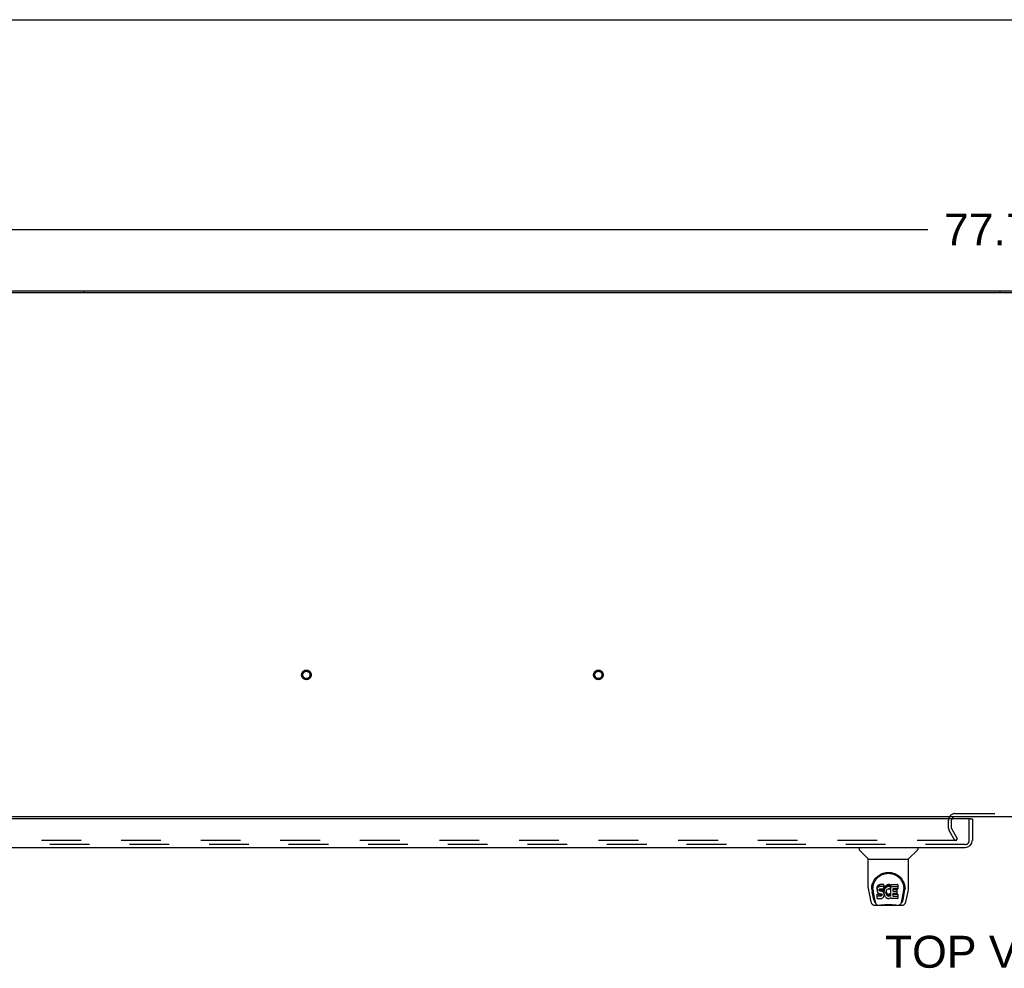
# Model space of a CAD drawing. Header units: inches. Extents: x 0 to 248, y 0 to 160.
# Tile 64 of 69: x 46 to 80, y 128 to 160. Entities that reach past the tile are written whole.
import ezdxf

# ---------------------------------------------------------------- set-up
doc = ezdxf.new("R2010")
doc.units = ezdxf.units.IN
doc.header["$LTSCALE"] = 13.627625
doc.header["$MEASUREMENT"] = 0
doc.linetypes.add('HIDDEN', pattern=[0.2, 0.1, -0.1])
doc.layers.get('0').update_dxf_attribs({"linetype": 'CONTINUOUS'})
for name, color, linetype in [('DEFAULT_2', 8, 'HIDDEN'), ('DIMENSIONS', 7, 'CONTINUOUS'), ('LEFTHAND_DOOR_ASSEMBLY', 7, 'CONTINUOUS')]:
    doc.layers.add(name, color=color, linetype=linetype)
doc.styles.get("Standard").update_dxf_attribs({"font": 'arial.ttf'})
doc.dimstyles.new('DIMSTYLE_1', dxfattribs={"dimtxt": 1.093125, "dimasz": 1.4575, "dimexe": 0.09, "dimexo": 0.07, "dimgap": 0.0375, "dimtad": 0, "dimtih": 1, "dimtoh": 1, "dimzin": 4, "dimdsep": 46, "dimtxsty": 'Standard', "dimblk": '_FILLED', "dimblk1": '_FILLED', "dimblk2": '_FILLED', "dimcen": 0.09, "dimadec": 3, "dimazin": 1, "dimtfac": 1, "dimtdec": 3, "dimtofl": 0, "dimtmove": 0, "dimatfit": 3, "dimldrblk": '_FILLED', "dimfxl": 0, "dimtolj": 1, "dimtzin": 4, "dimarcsym": 0})

# ---------------------------------------------------------------- blocks, each defined once
blk = doc.blocks.new('_FILLED')
at = {"color": 0, "linetype": 'ByBlock'}
blk.add_solid([(0, 0), (-1, 0.2), (-1, -0.2)], dxfattribs=at)
blk = doc.blocks.new('*D1')
at = {"layer": 'DIMENSIONS', "color": 2, "linetype": 'Continuous'}
for p, q in [((40.855, 151.814), (40.855, 154.456)), ((118.605, 151.814), (118.605, 154.456)), ((40.855, 153.144), (77.274, 153.144)), ((118.605, 153.144), (82.187, 153.144))]:
    blk.add_line(p, q, dxfattribs=at)
at = {"layer": 'DIMENSIONS', "color": 2, "linetype": 'Continuous', "xscale": 1.4575, "yscale": 1.4575, "zscale": 1.4575, "rotation": 180}
blk.add_blockref('_FILLED', (40.855, 153.144), dxfattribs=at)
at = {"layer": 'DIMENSIONS', "color": 2, "linetype": 'Continuous', "xscale": 1.4575, "yscale": 1.4575, "zscale": 1.4575}
blk.add_blockref('_FILLED', (118.605, 153.144), dxfattribs=at)
at = {"layer": 'DIMENSIONS', "color": 2, "linetype": 'Continuous', "insert": (79.73, 153.69), "char_height": 1.0931, "width": 3.81984, "attachment_point": 2, "line_spacing_factor": 0.9}
blk.add_mtext('77.75', dxfattribs=at)

msp = doc.modelspace()

# ---------------------------------------------------------------- linework, layer by layer
at = {"color": 7, "linetype": 'Continuous'}
for p, q in [((0, 160.325), (247.775, 160.325)), ((48.355, 151.04), (48.355, 150.988)), ((48.355, 151.04), (111.105, 151.04)), ((79.73, 151.04), (79.73, 150.988))]:
    msp.add_line(p, q, dxfattribs=at)
at = {"color": 3, "linetype": 'Continuous'}
for p, q in [((40.967, 150.988), (118.493, 150.988)), ((41.102, 151.04), (48.355, 151.04)), ((118.553, 133.04), (40.907, 133.04))]:
    msp.add_line(p, q, dxfattribs=at)
msp.add_arc((78.199, 132.925), 0.115, 115.2249, 161.7477, dxfattribs=at)
at = {"layer": 'DEFAULT_2', "color": 8, "linetype": 'HIDDEN'}
for p, q in [((77.98, 132.636), (77.98, 132.925)), ((78.084, 132.636), (78.084, 132.925)), ((78.199, 133.144), (81.261, 133.144)), ((78.195, 132.228), (77.998, 132.567)), ((78.285, 132.28), (78.089, 132.619)), ((78.261, 132.228), (43.812, 132.228)), ((78.195, 132.228), (78.285, 132.28))]:
    msp.add_line(p, q, dxfattribs=at)
for centre, radius in [((55.987, 137.894), 0.164), ((55.987, 137.894), 0.124), ((65.987, 137.894), 0.164), ((65.987, 137.894), 0.124)]:
    msp.add_circle(centre, radius, dxfattribs=at)
for centre, radius, start, end in [((78.199, 132.925), 0.219, 90, 180), ((78.199, 132.925), 0.115, 161.7477, 180), ((78.199, 132.925), 0.115, 90, 115.2249), ((78.117, 132.636), 0.137, 180, 210), ((78.117, 132.636), 0.033, 180, 210)]:
    msp.add_arc(centre, radius, start, end, dxfattribs=at)
at = {"layer": 'LEFTHAND_DOOR_ASSEMBLY', "color": 3, "linetype": 'Continuous'}
for p, q in [((78.731, 132.961), (42.897, 132.961)), ((78.793, 132.961), (78.793, 132.229)), ((42.852, 131.982), (78.546, 131.982))]:
    msp.add_line(p, q, dxfattribs=at)
at = {"layer": 'LEFTHAND_DOOR_ASSEMBLY', "color": 8, "linetype": 'HIDDEN'}
for p, q in [((78.689, 132.229), (78.689, 132.961)), ((78.546, 132.086), (42.852, 132.086))]:
    msp.add_line(p, q, dxfattribs=at)
at = {"layer": 'LEFTHAND_DOOR_ASSEMBLY', "color": 7, "linetype": 'Continuous'}
for p, q in [((78.731, 132.961), (78.793, 132.961)), ((74.914, 131.982), (74.914, 131.92)), ((75.223, 131.594), (74.925, 131.892)), ((76.612, 131.594), (76.91, 131.892)), ((76.922, 131.982), (76.922, 131.92)), ((75.229, 131.589), (76.607, 131.589)), ((75.229, 130.617), (75.229, 131.589)), ((76.607, 130.617), (76.607, 131.589)), ((75.347, 130.562), (75.347, 130.562)), ((75.354, 130.648), (75.353, 130.585)), ((75.391, 130.575), (75.391, 130.551)), ((75.533, 130.62), (75.531, 130.596)), ((75.531, 130.53), (75.531, 130.596)), ((75.533, 130.553), (75.531, 130.53)), ((75.531, 130.53), (75.532, 130.506)), ((75.532, 130.506), (75.536, 130.482)), ((75.538, 130.644), (75.533, 130.62)), ((75.533, 130.553), (75.533, 130.62)), ((75.538, 130.577), (75.533, 130.553)), ((75.548, 130.666), (75.538, 130.644)), ((75.538, 130.577), (75.538, 130.644)), ((75.548, 130.599), (75.538, 130.577)), ((75.561, 130.686), (75.548, 130.666)), ((75.548, 130.599), (75.548, 130.666)), ((75.561, 130.619), (75.548, 130.599)), ((75.57, 130.694), (75.561, 130.686)), ((75.561, 130.619), (75.561, 130.686)), ((75.57, 130.627), (75.561, 130.619)), ((75.579, 130.7), (75.57, 130.694)), ((75.57, 130.627), (75.57, 130.694)), ((75.579, 130.633), (75.57, 130.627)), ((75.601, 130.71), (75.579, 130.7)), ((75.579, 130.633), (75.579, 130.7)), ((75.601, 130.643), (75.579, 130.633)), ((75.625, 130.717), (75.601, 130.71)), ((75.601, 130.643), (75.601, 130.71)), ((75.625, 130.65), (75.601, 130.643)), ((75.603, 130.533), (75.605, 130.548)), ((75.603, 130.51), (75.603, 130.533)), ((75.603, 130.518), (75.603, 130.533)), ((75.603, 130.51), (75.603, 130.518)), ((75.606, 130.503), (75.603, 130.51)), ((75.605, 130.548), (75.608, 130.555)), ((75.606, 130.503), (75.606, 130.548)), ((75.61, 130.497), (75.606, 130.503)), ((75.608, 130.555), (75.614, 130.56)), ((75.61, 130.497), (75.61, 130.556)), ((75.616, 130.493), (75.61, 130.497)), ((75.614, 130.56), (75.628, 130.564)), ((75.631, 130.556), (75.616, 130.56)), ((75.616, 130.56), (75.616, 130.56)), ((75.616, 130.493), (75.616, 130.56)), ((75.631, 130.489), (75.616, 130.493)), ((75.764, 130.717), (75.625, 130.717)), ((75.625, 130.65), (75.625, 130.717)), ((75.764, 130.65), (75.625, 130.65)), ((75.628, 130.564), (75.643, 130.565)), ((75.655, 130.556), (75.631, 130.556)), ((75.631, 130.489), (75.631, 130.556)), ((75.655, 130.49), (75.631, 130.489)), ((75.643, 130.565), (75.756, 130.565)), ((75.679, 130.555), (75.655, 130.556)), ((75.655, 130.49), (75.655, 130.556)), ((75.679, 130.488), (75.655, 130.49)), ((75.702, 130.55), (75.679, 130.555)), ((75.679, 130.488), (75.679, 130.555)), ((75.702, 130.483), (75.679, 130.488)), ((75.713, 130.545), (75.702, 130.55)), ((75.702, 130.483), (75.702, 130.55)), ((75.723, 130.538), (75.713, 130.545)), ((75.713, 130.478), (75.713, 130.545)), ((75.74, 130.522), (75.723, 130.538)), ((75.723, 130.472), (75.723, 130.538)), ((75.753, 130.502), (75.74, 130.522)), ((75.74, 130.455), (75.74, 130.522)), ((75.763, 130.479), (75.753, 130.502)), ((75.753, 130.435), (75.753, 130.502)), ((75.756, 130.565), (75.762, 130.566)), ((75.762, 130.566), (75.764, 130.571)), ((75.766, 130.674), (75.764, 130.717)), ((75.764, 130.65), (75.764, 130.717)), ((75.766, 130.608), (75.764, 130.65)), ((75.764, 130.571), (75.765, 130.584)), ((75.768, 130.553), (75.764, 130.509)), ((75.764, 130.442), (75.764, 130.509)), ((75.765, 130.584), (75.766, 130.608)), ((75.766, 130.608), (75.766, 130.674)), ((75.772, 130.575), (75.768, 130.553)), ((75.768, 130.486), (75.768, 130.553)), ((75.772, 130.508), (75.768, 130.486)), ((75.778, 130.597), (75.772, 130.575)), ((75.772, 130.508), (75.772, 130.575)), ((75.778, 130.53), (75.772, 130.508)), ((75.787, 130.617), (75.778, 130.597)), ((75.778, 130.53), (75.778, 130.597)), ((75.787, 130.55), (75.778, 130.53)), ((75.798, 130.637), (75.787, 130.617)), ((75.787, 130.55), (75.787, 130.617)), ((75.798, 130.57), (75.787, 130.55)), ((75.811, 130.655), (75.798, 130.637)), ((75.798, 130.57), (75.798, 130.637)), ((75.811, 130.588), (75.798, 130.57)), ((75.825, 130.672), (75.811, 130.655)), ((75.811, 130.588), (75.811, 130.655)), ((75.825, 130.605), (75.811, 130.588)), ((75.842, 130.687), (75.825, 130.672)), ((75.825, 130.605), (75.825, 130.672)), ((75.842, 130.62), (75.825, 130.605)), ((75.841, 130.497), (75.837, 130.485)), ((75.847, 130.509), (75.841, 130.497)), ((75.86, 130.7), (75.842, 130.687)), ((75.842, 130.62), (75.842, 130.687)), ((75.86, 130.633), (75.842, 130.62)), ((75.861, 130.532), (75.847, 130.509)), ((75.88, 130.709), (75.86, 130.7)), ((75.86, 130.633), (75.86, 130.7)), ((75.88, 130.642), (75.86, 130.633)), ((75.869, 130.543), (75.861, 130.532)), ((75.88, 130.55), (75.869, 130.543)), ((75.902, 130.714), (75.88, 130.709)), ((75.88, 130.642), (75.88, 130.709)), ((75.902, 130.647), (75.88, 130.642)), ((75.905, 130.561), (75.88, 130.55)), ((75.924, 130.716), (75.902, 130.714)), ((75.902, 130.647), (75.902, 130.714)), ((75.924, 130.649), (75.902, 130.647)), ((75.917, 130.564), (75.905, 130.561)), ((75.931, 130.564), (75.917, 130.564)), ((75.924, 130.716), (75.947, 130.715)), ((75.924, 130.649), (75.924, 130.716)), ((75.947, 130.649), (75.924, 130.649)), ((75.944, 130.561), (75.931, 130.564)), ((75.956, 130.556), (75.944, 130.561)), ((75.958, 130.714), (75.947, 130.715)), ((75.947, 130.649), (75.947, 130.715)), ((75.958, 130.647), (75.947, 130.649)), ((75.968, 130.71), (75.958, 130.714)), ((75.958, 130.647), (75.958, 130.714)), ((75.968, 130.644), (75.958, 130.647)), ((75.989, 130.626), (75.962, 130.558)), ((75.987, 130.698), (75.968, 130.71)), ((75.968, 130.644), (75.968, 130.71)), ((75.987, 130.631), (75.968, 130.644)), ((75.987, 130.698), (75.987, 130.631)), ((75.989, 130.695), (75.989, 130.631)), ((75.997, 130.715), (76.234, 130.715)), ((75.997, 130.323), (75.997, 130.715)), ((75.997, 130.648), (76.234, 130.648)), ((76.067, 130.561), (76.067, 130.493)), ((76.234, 130.565), (76.072, 130.565)), ((76.072, 130.555), (76.203, 130.555)), ((76.072, 130.489), (76.203, 130.489)), ((76.208, 130.551), (76.208, 130.411)), ((76.239, 130.711), (76.239, 130.57)), ((76.481, 130.648), (76.482, 130.585)), ((76.488, 130.562), (76.488, 130.562)), ((75.244, 130.474), (75.309, 130.168)), ((75.416, 130.196), (75.363, 130.466)), ((75.4, 130.454), (75.457, 130.161)), ((75.534, 130.244), (75.534, 130.386)), ((75.536, 130.482), (75.545, 130.46)), ((75.598, 130.324), (75.538, 130.323)), ((75.598, 130.391), (75.539, 130.39)), ((75.539, 130.323), (75.539, 130.39)), ((75.539, 130.239), (75.683, 130.239)), ((75.545, 130.46), (75.557, 130.44)), ((75.557, 130.44), (75.574, 130.423)), ((75.574, 130.423), (75.594, 130.409)), ((75.594, 130.409), (75.605, 130.405)), ((75.659, 130.391), (75.598, 130.391)), ((75.598, 130.324), (75.598, 130.391)), ((75.659, 130.324), (75.598, 130.324)), ((75.605, 130.405), (75.616, 130.403)), ((75.616, 130.403), (75.664, 130.403)), ((75.674, 130.392), (75.659, 130.391)), ((75.659, 130.324), (75.659, 130.391)), ((75.674, 130.325), (75.659, 130.324)), ((75.664, 130.403), (75.671, 130.402)), ((75.671, 130.402), (75.678, 130.4)), ((75.68, 130.395), (75.674, 130.392)), ((75.674, 130.325), (75.674, 130.392)), ((75.68, 130.329), (75.674, 130.325)), ((75.678, 130.4), (75.684, 130.395)), ((75.682, 130.397), (75.68, 130.395)), ((75.68, 130.329), (75.68, 130.395)), ((75.686, 130.334), (75.68, 130.329)), ((75.683, 130.239), (75.695, 130.241)), ((75.684, 130.395), (75.689, 130.389)), ((75.686, 130.334), (75.686, 130.394)), ((75.695, 130.346), (75.686, 130.334)), ((75.689, 130.389), (75.696, 130.376)), ((75.695, 130.346), (75.695, 130.377)), ((75.698, 130.353), (75.695, 130.346)), ((75.695, 130.241), (75.706, 130.245)), ((75.696, 130.376), (75.698, 130.36)), ((75.698, 130.353), (75.698, 130.365)), ((75.698, 130.36), (75.698, 130.353)), ((75.713, 130.478), (75.702, 130.483)), ((75.706, 130.245), (75.726, 130.258)), ((75.723, 130.472), (75.713, 130.478)), ((75.74, 130.455), (75.723, 130.472)), ((75.726, 130.258), (75.743, 130.275)), ((75.753, 130.435), (75.74, 130.455)), ((75.743, 130.275), (75.75, 130.285)), ((75.75, 130.285), (75.755, 130.296)), ((75.763, 130.413), (75.753, 130.435)), ((75.755, 130.296), (75.763, 130.318)), ((75.764, 130.475), (75.763, 130.479)), ((75.763, 130.413), (75.763, 130.479)), ((75.769, 130.389), (75.763, 130.413)), ((75.763, 130.318), (75.77, 130.342)), ((75.768, 130.486), (75.764, 130.442)), ((75.764, 130.442), (75.765, 130.42)), ((75.765, 130.42), (75.768, 130.398)), ((75.768, 130.398), (75.772, 130.376)), ((75.771, 130.366), (75.769, 130.389)), ((75.77, 130.342), (75.771, 130.366)), ((75.771, 130.366), (75.771, 130.38)), ((75.772, 130.376), (75.779, 130.355)), ((75.779, 130.355), (75.801, 130.316)), ((75.801, 130.316), (75.813, 130.297)), ((75.813, 130.297), (75.828, 130.28)), ((75.828, 130.28), (75.844, 130.265)), ((75.834, 130.458), (75.833, 130.431)), ((75.833, 130.431), (75.834, 130.418)), ((75.837, 130.485), (75.834, 130.458)), ((75.834, 130.418), (75.834, 130.458)), ((75.834, 130.418), (75.837, 130.405)), ((75.836, 130.477), (75.837, 130.472)), ((75.837, 130.472), (75.848, 130.447)), ((75.837, 130.405), (75.837, 130.472)), ((75.837, 130.405), (75.848, 130.38)), ((75.844, 130.265), (75.862, 130.252)), ((75.848, 130.447), (75.861, 130.424)), ((75.848, 130.38), (75.848, 130.447)), ((75.848, 130.38), (75.861, 130.357)), ((75.861, 130.424), (75.87, 130.414)), ((75.861, 130.357), (75.861, 130.424)), ((75.861, 130.357), (75.87, 130.347)), ((75.862, 130.252), (75.872, 130.247)), ((75.87, 130.414), (75.88, 130.405)), ((75.87, 130.347), (75.87, 130.414)), ((75.87, 130.347), (75.88, 130.338)), ((75.872, 130.247), (75.882, 130.243)), ((75.88, 130.405), (75.891, 130.397)), ((75.88, 130.338), (75.88, 130.405)), ((75.88, 130.338), (75.891, 130.331)), ((75.882, 130.243), (75.904, 130.237)), ((75.891, 130.397), (75.903, 130.393)), ((75.891, 130.331), (75.891, 130.397)), ((75.891, 130.331), (75.903, 130.326)), ((75.903, 130.393), (75.917, 130.39)), ((75.903, 130.326), (75.903, 130.393)), ((75.903, 130.326), (75.917, 130.323)), ((75.904, 130.237), (75.926, 130.235)), ((75.917, 130.39), (75.93, 130.39)), ((75.917, 130.323), (75.917, 130.39)), ((75.917, 130.323), (75.93, 130.323)), ((75.926, 130.235), (75.948, 130.238)), ((75.93, 130.39), (75.943, 130.392)), ((75.93, 130.323), (75.93, 130.39)), ((75.93, 130.323), (75.943, 130.325)), ((75.943, 130.392), (75.956, 130.396)), ((75.943, 130.325), (75.943, 130.392)), ((75.943, 130.325), (75.956, 130.329)), ((75.948, 130.238), (75.97, 130.245)), ((75.956, 130.396), (75.968, 130.401)), ((75.956, 130.329), (75.956, 130.396)), ((75.956, 130.329), (75.968, 130.334)), ((75.968, 130.401), (75.979, 130.409)), ((75.968, 130.334), (75.968, 130.401)), ((75.968, 130.334), (75.979, 130.342)), ((75.97, 130.245), (75.989, 130.256)), ((75.979, 130.409), (75.979, 130.342)), ((75.985, 130.408), (75.997, 130.39)), ((75.985, 130.341), (75.997, 130.323)), ((75.999, 130.256), (75.989, 130.256)), ((75.989, 130.256), (75.989, 130.256)), ((75.999, 130.244), (75.999, 130.256)), ((76.235, 130.239), (76.004, 130.239)), ((76.069, 130.402), (76.069, 130.325)), ((76.203, 130.407), (76.073, 130.407)), ((76.073, 130.387), (76.235, 130.387)), ((76.073, 130.32), (76.235, 130.32)), ((76.239, 130.382), (76.239, 130.244)), ((76.378, 130.161), (76.435, 130.451)), ((76.419, 130.196), (76.472, 130.466)), ((76.435, 130.451), (76.435, 130.455)), ((76.526, 130.168), (76.591, 130.474)), ((75.433, 130.014), (75.66, 130.014)), ((75.467, 130.092), (75.475, 130.092)), ((75.473, 130.097), (75.477, 130.087)), ((75.477, 130.086), (75.477, 130.087)), ((75.519, 130.014), (75.518, 130.014)), ((75.679, 129.994), (75.659, 130.015)), ((76.156, 129.994), (75.679, 129.994)), ((76.156, 129.994), (76.176, 130.015)), ((76.175, 130.014), (76.402, 130.014)), ((76.317, 130.014), (76.316, 130.014)), ((76.358, 130.086), (76.359, 130.087)), ((76.359, 130.087), (76.362, 130.097)), ((76.36, 130.092), (76.368, 130.092))]:
    msp.add_line(p, q, dxfattribs=at)
for points in [[(75.347, 130.575), (75.349, 130.616), (75.356, 130.666), (75.367, 130.713), (75.381, 130.757), (75.398, 130.799), (75.418, 130.838), (75.441, 130.875), (75.465, 130.91), (75.493, 130.943), (75.522, 130.973), (75.554, 131.001), (75.587, 131.027), (75.623, 131.051), (75.661, 131.071), (75.7, 131.089), (75.742, 131.105), (75.784, 131.117), (75.828, 131.125), (75.873, 131.131), (75.918, 131.132), (75.963, 131.131), (76.008, 131.125), (76.051, 131.116), (76.094, 131.104), (76.135, 131.089), (76.175, 131.071), (76.213, 131.05), (76.248, 131.027), (76.282, 131.001), (76.314, 130.973), (76.343, 130.942), (76.37, 130.909), (76.395, 130.874), (76.417, 130.837), (76.437, 130.798), (76.454, 130.756), (76.468, 130.712), (76.479, 130.665), (76.486, 130.615), (76.488, 130.575)], [(75.391, 130.575), (75.391, 130.595), (75.393, 130.619), (75.395, 130.643), (75.399, 130.667), (75.404, 130.691), (75.409, 130.714), (75.416, 130.736), (75.424, 130.758), (75.432, 130.78), (75.442, 130.801), (75.452, 130.821), (75.463, 130.841), (75.474, 130.86), (75.487, 130.878), (75.499, 130.895), (75.513, 130.912), (75.526, 130.928), (75.54, 130.943), (75.555, 130.957), (75.569, 130.97), (75.584, 130.983), (75.599, 130.995), (75.615, 131.006), (75.631, 131.017), (75.646, 131.026), (75.662, 131.036), (75.678, 131.044), (75.694, 131.052), (75.71, 131.059), (75.726, 131.066), (75.742, 131.071), (75.757, 131.077), (75.773, 131.082), (75.789, 131.086), (75.805, 131.09), (75.821, 131.093), (75.837, 131.096), (75.853, 131.098), (75.869, 131.1), (75.885, 131.101), (75.901, 131.101), (75.917, 131.102), (75.933, 131.102), (75.949, 131.101), (75.965, 131.1), (75.981, 131.098), (75.997, 131.096), (76.013, 131.093), (76.029, 131.09), (76.044, 131.086), (76.06, 131.082), (76.076, 131.077), (76.092, 131.072), (76.108, 131.066), (76.124, 131.059), (76.14, 131.052), (76.156, 131.044), (76.172, 131.036), (76.188, 131.027), (76.204, 131.017), (76.219, 131.007), (76.235, 130.996), (76.25, 130.984), (76.265, 130.971), (76.28, 130.957), (76.294, 130.943), (76.308, 130.928), (76.322, 130.912), (76.336, 130.896), (76.348, 130.878), (76.361, 130.86), (76.372, 130.841), (76.383, 130.822), (76.393, 130.801), (76.403, 130.78), (76.411, 130.759), (76.419, 130.737), (76.426, 130.714), (76.432, 130.691), (76.436, 130.667), (76.44, 130.643), (76.443, 130.619), (76.444, 130.595), (76.445, 130.575)], [(75.229, 130.617), (75.229, 130.584), (75.233, 130.544), (75.238, 130.504), (75.244, 130.474)], [(75.347, 130.562), (75.347, 130.567), (75.347, 130.575)], [(75.391, 130.552), (75.391, 130.535), (75.393, 130.507), (75.396, 130.479), (75.4, 130.454)], [(76.435, 130.455), (76.436, 130.458), (76.437, 130.461), (76.437, 130.464), (76.438, 130.467), (76.438, 130.47), (76.439, 130.473), (76.439, 130.476), (76.44, 130.48), (76.44, 130.484), (76.441, 130.487), (76.441, 130.491), (76.441, 130.495), (76.442, 130.499), (76.442, 130.503), (76.443, 130.507), (76.443, 130.511), (76.443, 130.516), (76.444, 130.52), (76.444, 130.525), (76.444, 130.53), (76.444, 130.534), (76.444, 130.539), (76.444, 130.544), (76.445, 130.549), (76.445, 130.575)], [(76.488, 130.575), (76.488, 130.567), (76.488, 130.562)], [(76.591, 130.474), (76.597, 130.504), (76.603, 130.544), (76.606, 130.584), (76.607, 130.617)], [(75.309, 130.168), (75.312, 130.155), (75.317, 130.137), (75.321, 130.12), (75.327, 130.105), (75.332, 130.091), (75.338, 130.079), (75.345, 130.068), (75.352, 130.057), (75.36, 130.047), (75.369, 130.038), (75.38, 130.031), (75.391, 130.024), (75.403, 130.019), (75.416, 130.015), (75.43, 130.014), (75.433, 130.014)], [(75.457, 130.161), (75.459, 130.149), (75.463, 130.135), (75.466, 130.122), (75.469, 130.109), (75.473, 130.097)], [(75.538, 130.39), (75.538, 130.39), (75.538, 130.39), (75.537, 130.39), (75.537, 130.39), (75.536, 130.389), (75.536, 130.389), (75.536, 130.389), (75.535, 130.389), (75.535, 130.388), (75.535, 130.388), (75.534, 130.387), (75.534, 130.387), (75.534, 130.386), (75.534, 130.386)], [(75.538, 130.323), (75.538, 130.323), (75.538, 130.323), (75.537, 130.323), (75.537, 130.323), (75.536, 130.323), (75.536, 130.322), (75.536, 130.322), (75.535, 130.322), (75.535, 130.321), (75.535, 130.321), (75.534, 130.32), (75.534, 130.32), (75.534, 130.319), (75.534, 130.319)], [(76.362, 130.097), (76.366, 130.109), (76.369, 130.122), (76.373, 130.135), (76.376, 130.149), (76.378, 130.161)], [(76.402, 130.014), (76.405, 130.014), (76.418, 130.015), (76.431, 130.018), (76.444, 130.024), (76.455, 130.03), (76.465, 130.038), (76.475, 130.047), (76.483, 130.057), (76.49, 130.067), (76.497, 130.079), (76.503, 130.091), (76.508, 130.105), (76.514, 130.12), (76.519, 130.137), (76.523, 130.155), (76.526, 130.168)], [(75.477, 130.086), (75.482, 130.074), (75.488, 130.061), (75.495, 130.051), (75.501, 130.041), (75.509, 130.033), (75.517, 130.026), (75.526, 130.021), (75.536, 130.017), (75.546, 130.014), (75.553, 130.014)], [(75.634, 130.014), (75.655, 130.014), (75.677, 130.016), (75.7, 130.018), (75.725, 130.021), (75.751, 130.024), (75.777, 130.026), (75.805, 130.029), (75.833, 130.031), (75.862, 130.033), (75.891, 130.034), (75.92, 130.035), (75.949, 130.034), (75.978, 130.033), (76.007, 130.031), (76.035, 130.029), (76.062, 130.026), (76.088, 130.023), (76.113, 130.02), (76.137, 130.018), (76.16, 130.016), (76.181, 130.014), (76.201, 130.014)], [(75.634, 130.014), (75.656, 130.014), (75.683, 130.016), (75.71, 130.018), (75.739, 130.021), (75.767, 130.024), (75.796, 130.027), (75.826, 130.029), (75.856, 130.031), (75.887, 130.032), (75.917, 130.033), (75.948, 130.032), (75.978, 130.031), (76.008, 130.029), (76.038, 130.027), (76.067, 130.024), (76.124, 130.018)], [(76.124, 130.018), (76.152, 130.016), (76.179, 130.014), (76.201, 130.014)], [(76.282, 130.014), (76.29, 130.014), (76.3, 130.017), (76.309, 130.021), (76.318, 130.026), (76.326, 130.033), (76.334, 130.041), (76.34, 130.051), (76.347, 130.061), (76.353, 130.074), (76.358, 130.086)]]:
    msp.add_lwpolyline(points, dxfattribs=at)
at = {"layer": 'LEFTHAND_DOOR_ASSEMBLY', "color": 3, "linetype": 'Continuous'}
for centre, radius, start, end in [((78.731, 132.941), 0.02, 0, 90), ((78.546, 132.229), 0.246, 270, 360)]:
    msp.add_arc(centre, radius, start, end, dxfattribs=at)
at = {"layer": 'LEFTHAND_DOOR_ASSEMBLY', "color": 8, "linetype": 'HIDDEN'}
msp.add_arc((78.546, 132.229), 0.142, 270, 360, dxfattribs=at)
at = {"layer": 'LEFTHAND_DOOR_ASSEMBLY', "color": 7, "linetype": 'Continuous'}
for centre, radius, start, end in [((74.953, 131.92), 0.0394, 180, 225), ((76.882, 131.92), 0.0394, 315, 360), ((75.237, 131.608), 0.0197, 225, 262.5), ((76.598, 131.608), 0.0197, 277.5, 315)]:
    msp.add_arc(centre, radius, start, end, dxfattribs=at)
for centre, major_axis, ratio, start_param, end_param in [((75.918, 130.575), (0, 0.565), 0.999848, 1.137008, 1.76365), ((75.958, 130.56), (0, 0.00448), 1, -3.557718, -1.937287), ((75.984, 130.695), (0.00448, 0), 1, 0.003891, 0.905353), ((75.984, 130.628), (0.00448, 0), 1, 5.916695, 7.188538), ((76.072, 130.561), (0.00448, 0), 1, 1.570796, 3.141593), ((76.072, 130.493), (0.00448, 0), 1, -3.141593, -1.570796), ((76.072, 130.56), (0.00448, 0), 1, 3.535546, 4.712389), ((76.203, 130.551), (0.00448, 0), 1, 0, 1.570796), ((76.203, 130.484), (0.00448, 0), 1, 0, 1.570796), ((76.234, 130.711), (0.00448, 0), 1, 0, 1.570796), ((76.234, 130.644), (0.00448, 0), 1, 0, 1.570796), ((76.234, 130.57), (0.00448, 0), 1, -1.570796, 0), ((75.918, 130.575), (0, 0.565), 0.999848, 4.519536, 5.145564), ((75.474, 130.447), (0.007, 0.354), 0.213027, -3.923008, -3.13761), ((75.539, 130.244), (0, 0.00483), 1, 1.570796, 3.141593), ((75.982, 130.405), (0.00448, 0), 1, 1.570796, 2.222579), ((75.982, 130.338), (0.00448, 0), 1, 1.570796, 2.222579), ((75.982, 130.405), (0, 0.00448), 1, -0.975826, 0), ((75.982, 130.338), (0, 0.00448), 1, -0.975826, 0), ((76.004, 130.244), (0, 0.00448), 1, 1.570796, 3.141593), ((76.073, 130.402), (0.00448, 0), 1, 1.570796, 3.141593), ((76.073, 130.391), (0.00448, 0), 1, -3.141593, -1.570796), ((76.073, 130.325), (0.00448, 0), 1, -3.141593, -1.570796), ((76.203, 130.411), (0.00448, 0), 1, -1.570796, 0), ((76.235, 130.382), (0.00448, 0), 1, 0, 1.570796), ((76.235, 130.316), (0.00448, 0), 1, 0, 1.570796), ((76.235, 130.244), (0.00448, 0), 1, -1.570796, 0), ((76.361, 130.447), (-0.007, 0.354), 0.213027, -3.145575, -2.360177)]:
    msp.add_ellipse(centre, major_axis=major_axis, ratio=ratio, start_param=start_param, end_param=end_param, dxfattribs=at)

# ---------------------------------------------------------------- texts
at = {"layer": 'DIMENSIONS', "color": 2, "linetype": 'Continuous', "insert": (79.531, 128.961), "char_height": 1.0931, "width": 7.44869, "attachment_point": 2, "line_spacing_factor": 0.9}
msp.add_mtext('TOP VIEW', dxfattribs=at)

# ---------------------------------------------------------------- dimensions: what is measured, and where the dimension line sits
at = {"layer": 'DIMENSIONS', "color": 2, "linetype": 'Continuous'}
dim = msp.add_linear_dim(base=(40.855, 153.144), p1=(118.605, 151.744), p2=(40.855, 151.744), angle=180, dimstyle='DIMSTYLE_1', dxfattribs=at)
dim.commit()
dim.dimension.update_dxf_attribs({"geometry": '*D1', "text_midpoint": (79.734, 153.13), "dimtype": 160})

doc.saveas('drawing.dxf')
